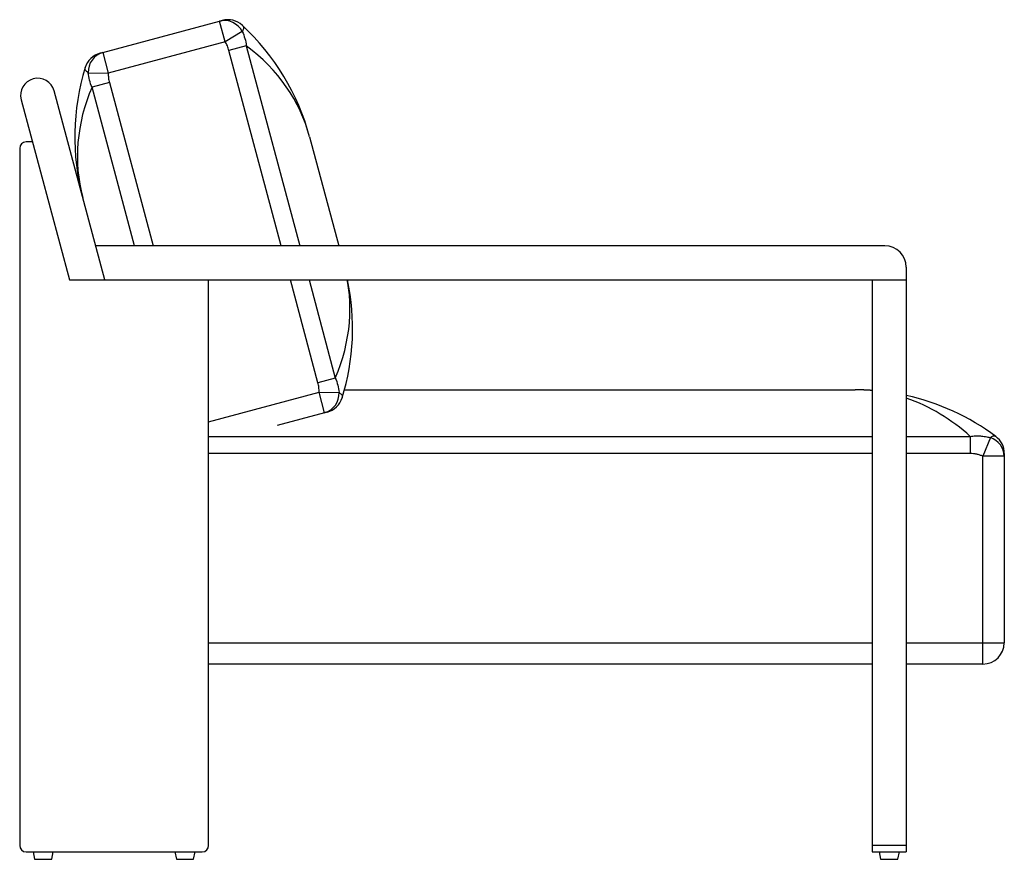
# Paper-space layout '_Left' of a CAD drawing. Header units: millimetres. Extents: x -335 to 587, y -440 to 347.
import ezdxf

# ---------------------------------------------------------------- set-up
doc = ezdxf.new("R2010")
doc.units = ezdxf.units.MM

psp = doc.layouts.new('_Left')

# ---------------------------------------------------------------- linework, layer by layer
at = {"color": 7, "linetype": 'Continuous', "lineweight": 25}
for p, q in [((-257.32, 316.18), (-147.75, 345.53)), ((-142.57, 326.21), (-147.75, 345.53)), ((-126.54, 335.82), (-142.57, 326.21)), ((-142.57, 326.21), (-252.14, 296.86)), ((-257.32, 316.18), (-252.14, 296.86)), ((-122.8, 322.35), (-139.03, 318)), ((-270.83, 297.15), (-252.14, 296.86)), ((-251.11, 287.97), (-267.34, 283.62)), ((-255.36, 103), (-302.83, 280.15)), ((-333.74, 271.87), (-288.49, 103)), ((-323.13, 232.27), (-329.13, 232.27)), ((-63.54, 237.14), (-36.17, 135)), ((-335.13, 226.27), (-335.13, -427)), ((475.64, 135), (-263.93, 135)), ((495.64, 115), (495.64, -433)), ((-288.49, 103), (495.64, 103)), ((-158.13, -427), (-158.13, 103)), ((463.64, 103), (463.64, -433)), ((-39.38, 11.03), (-55.61, 6.68)), ((-30.82, 0), (447.85, 0)), ((-54.57, -2.2), (-35.89, -2.5)), ((-49.4, -21.52), (-54.57, -2.2)), ((-49.4, -21.52), (-93.99, -33.47)), ((555.53, -43.71), (555.53, -59.73)), ((574.47, -44.83), (567.49, -62.22)), ((587.49, -62.22), (567.49, -62.22)), ((567.49, -257), (567.49, -62.22)), ((587.49, -62.22), (587.49, -237)), ((495.64, -237), (587.49, -237)), ((463.64, -257), (-158.13, -257)), ((567.49, -257), (495.64, -257)), ((-329.13, -433), (-164.13, -433)), ((-322.63, -433), (-321.14, -440)), ((-305.11, -440), (-303.63, -433)), ((-189.63, -433), (-188.14, -440)), ((-172.11, -440), (-170.63, -433)), ((495.64, -427), (463.64, -427)), ((463.64, -433), (495.64, -433)), ((470.14, -433), (471.63, -440)), ((487.66, -440), (489.14, -433)), ((-321.14, -440), (-305.11, -440)), ((-188.14, -440), (-172.11, -440)), ((471.63, -440), (487.66, -440))]:
    psp.add_line(p, q, dxfattribs=at)
at = {"color": 8, "linetype": 'Continuous', "lineweight": 25}
for p, q in [((-89.99, 135), (-139.03, 318)), ((-122.8, 322.35), (-72.6, 135)), ((-251.11, 287.97), (-210.12, 135)), ((-227.51, 135), (-267.34, 283.62)), ((-55.61, 6.68), (-81.42, 103)), ((-64.02, 103), (-39.38, 11.03)), ((-158.13, -29.95), (-54.57, -2.2)), ((-158.13, -43.71), (463.64, -43.71)), ((495.64, -43.71), (555.53, -43.71)), ((463.64, -59.73), (-158.13, -59.73)), ((555.53, -59.73), (495.64, -59.73)), ((-158.13, -237), (463.64, -237))]:
    psp.add_line(p, q, dxfattribs=at)
at = {"color": 7, "linetype": 'Continuous', "lineweight": 25, "flags": 128}
for points in [[(-63.54, 237.14), (-65.35, 243.34), (-67.42, 249.45), (-69.77, 255.47), (-72.38, 261.4), (-75.25, 267.22), (-78.38, 272.93), (-81.76, 278.52), (-85.39, 283.98), (-89.26, 289.31), (-93.38, 294.51), (-97.73, 299.55), (-102.31, 304.44), (-107.11, 309.17), (-112.13, 313.74), (-117.36, 318.14), (-122.8, 322.35)], [(-267.34, 283.62), (-269.93, 277.25), (-272.26, 270.83), (-274.33, 264.37), (-276.12, 257.87), (-277.64, 251.34), (-278.89, 244.8), (-279.86, 238.25), (-280.55, 231.69), (-280.96, 225.14), (-281.09, 218.61), (-280.95, 212.1), (-280.52, 205.62), (-279.82, 199.19), (-278.84, 192.8), (-277.58, 186.47), (-276.05, 180.2)]]:
    psp.add_lwpolyline(points, dxfattribs=at)
at = {"color": 8, "linetype": 'Continuous', "lineweight": 25, "flags": 128}
psp.add_lwpolyline([(-39.38, 11.03), (-36.78, 17.4), (-34.45, 23.82), (-32.39, 30.29), (-30.59, 36.79), (-29.07, 43.31), (-27.83, 49.86), (-26.86, 56.41), (-26.17, 62.97), (-25.75, 69.51), (-25.62, 76.05), (-25.77, 82.56), (-26.19, 89.03), (-26.9, 95.47), (-27.88, 101.86), (-28.08, 103)], dxfattribs=at)
at = {"color": 7, "linetype": 'Continuous', "lineweight": 25}
for centre, radius, start, end in [((-143.32, 327.2), 18.86, 27.18723, 103.58134), ((-140.08, 326.88), 20, 47.17152, 105), ((-276.05, 180.2), 220, 15, 47.17152), ((-254.63, 296.19), 20, 105, 162.82848), ((-251.98, 298.08), 18.86, 106.41866, 182.81277), ((-63.54, 237.14), 220, 162.82848, 195), ((-318.28, 276.01), 16, 15, 195), ((-329.13, 226.27), 6, 90, 180), ((475.64, 115), 20, 0, 90), ((-243.17, 57.51), 220, 342.82848, 11.93238), ((-54.78, -3.39), 18.92, 286.54143, 2.69), ((-52.09, -1.53), 20, 285, 342.82848), ((447.85, -220), 220, 85.88258, 90), ((447.85, -220), 220, 53.25805, 77.45213), ((568.83, -62.62), 18.66, 1.21619, 72.41555), ((567.49, -59.73), 20, 0, 53.25805), ((567.49, -237), 20, 270, 0), ((-329.13, -427), 6, 180, 270), ((-164.13, -427), 6, 270, 0)]:
    psp.add_arc(centre, radius, start, end, dxfattribs=at)
at = {"color": 8, "linetype": 'Continuous', "lineweight": 25}
for centre, radius, start, end in [((447.84, -147.56), 147.56, 83.8516, 89.99702), ((441.01, -167.23), 168.44, 47.16848, 71.07473)]:
    psp.add_arc(centre, radius, start, end, dxfattribs=at)
at = {"color": 7, "linetype": 'Continuous', "lineweight": 25}
for points, knots in [([(-147.75, 345.53), (-147.36, 345.64), (-147.01, 345.73), (-146.4, 345.89), (-146.14, 345.96), (-145.72, 346.08), (-145.55, 346.12), (-145.32, 346.18), (-145.26, 346.2), (-145.26, 346.2)], [0, 0, 0, 0, 0.25, 0.25, 0.5, 0.5, 0.75, 0.75, 1, 1, 1, 1]), ([(-126.49, 341.55), (-126.13, 341.22), (-125.88, 340.85), (-125.55, 340.04), (-125.47, 339.6), (-125.49, 338.64), (-125.58, 338.12), (-125.85, 337.29), (-125.96, 337.01), (-126.22, 336.42), (-126.37, 336.12), (-126.54, 335.82)], [0, 0, 0, 0, 0.25, 0.25, 0.5, 0.5, 0.75, 0.75, 0.875, 0.875, 1, 1, 1, 1]), ([(-126.54, 335.82), (-125.56, 333.68), (-124.76, 331.5), (-123.5, 327.01), (-123.05, 324.71), (-122.8, 322.35)], [0, 0, 0, 0, 0.5, 0.5, 1, 1, 1, 1]), ([(-139.03, 318), (-139.42, 319.46), (-139.92, 320.87), (-141.11, 323.6), (-141.8, 324.92), (-142.57, 326.21)], [0, 0, 0, 0, 0.5, 0.5, 1, 1, 1, 1]), ([(-259.8, 315.51), (-259.8, 315.51), (-259.74, 315.53), (-259.51, 315.59), (-259.35, 315.63), (-258.92, 315.74), (-258.66, 315.81), (-258.05, 315.98), (-257.7, 316.07), (-257.32, 316.18)], [0, 0, 0, 0, 0.25, 0.25, 0.5, 0.5, 0.75, 0.75, 1, 1, 1, 1]), ([(-270.83, 297.15), (-271.13, 297.34), (-271.41, 297.52), (-271.93, 297.9), (-272.16, 298.09), (-272.81, 298.67), (-273.15, 299.07), (-273.64, 299.89), (-273.8, 300.31), (-273.92, 301.18), (-273.88, 301.63), (-273.74, 302.09)], [0, 0, 0, 0, 0.125, 0.125, 0.25, 0.25, 0.5, 0.5, 0.75, 0.75, 1, 1, 1, 1]), ([(-267.34, 283.62), (-268.3, 285.8), (-269.05, 288.01), (-270.21, 292.53), (-270.61, 294.82), (-270.83, 297.15)], [0, 0, 0, 0, 0.5, 0.5, 1, 1, 1, 1]), ([(-252.14, 296.86), (-252.16, 295.35), (-252.1, 293.86), (-251.76, 290.9), (-251.5, 289.43), (-251.11, 287.97)], [0, 0, 0, 0, 0.5, 0.5, 1, 1, 1, 1]), ([(-39.38, 11.03), (-38.42, 8.86), (-37.66, 6.64), (-36.51, 2.13), (-36.11, -0.16), (-35.89, -2.5)], [0, 0, 0, 0, 0.5, 0.5, 1, 1, 1, 1]), ([(-54.57, -2.2), (-54.55, -0.7), (-54.62, 0.8), (-54.95, 3.76), (-55.22, 5.23), (-55.61, 6.68)], [0, 0, 0, 0, 0.5, 0.5, 1, 1, 1, 1]), ([(-35.89, -2.5), (-35.59, -2.68), (-35.31, -2.86), (-34.79, -3.24), (-34.55, -3.43), (-33.91, -4.01), (-33.57, -4.41), (-33.07, -5.23), (-32.92, -5.66), (-32.8, -6.53), (-32.84, -6.98), (-32.98, -7.44)], [0, 0, 0, 0, 0.125, 0.125, 0.25, 0.25, 0.5, 0.5, 0.75, 0.75, 1, 1, 1, 1]), ([(-46.91, -20.85), (-46.91, -20.85), (-46.97, -20.87), (-47.2, -20.93), (-47.37, -20.97), (-47.79, -21.09), (-48.05, -21.16), (-48.66, -21.32), (-49.01, -21.41), (-49.4, -21.52)], [0, 0, 0, 0, 0.25, 0.25, 0.5, 0.5, 0.75, 0.75, 1, 1, 1, 1]), ([(555.53, -43.71), (557.12, -43.44), (558.72, -43.27), (561.9, -43.11), (563.49, -43.13), (565.86, -43.28), (566.66, -43.35), (568.24, -43.53), (569.03, -43.65), (571.39, -44.05), (572.94, -44.4), (574.47, -44.83)], [0, 0, 0, 0, 0.25, 0.25, 0.5, 0.5, 0.625, 0.625, 0.75, 0.75, 1, 1, 1, 1]), ([(574.47, -44.83), (575.4, -43.97), (576.28, -43.43), (577.53, -43.13), (577.93, -43.11), (578.52, -43.23), (578.71, -43.29), (579.09, -43.46), (579.27, -43.57), (579.45, -43.71)], [0, 0, 0, 0, 0.5, 0.5, 0.75, 0.75, 0.875, 0.875, 1, 1, 1, 1]), ([(567.49, -62.22), (566.54, -61.84), (565.57, -61.49), (563.6, -60.89), (562.61, -60.62), (560.61, -60.19), (559.61, -60.03), (557.58, -59.8), (556.56, -59.73), (555.53, -59.73)], [0, 0, 0, 0, 0.25, 0.25, 0.5, 0.5, 0.75, 0.75, 1, 1, 1, 1]), ([(587.49, -59.73), (587.49, -59.73), (587.49, -59.8), (587.49, -60.03), (587.49, -60.19), (587.49, -60.62), (587.49, -60.88), (587.49, -61.49), (587.49, -61.84), (587.49, -62.22)], [0, 0, 0, 0, 0.25, 0.25, 0.5, 0.5, 0.75, 0.75, 1, 1, 1, 1])]:
    psp.add_open_spline(points, degree=3, knots=knots, dxfattribs=at)

doc.saveas('drawing.dxf')
